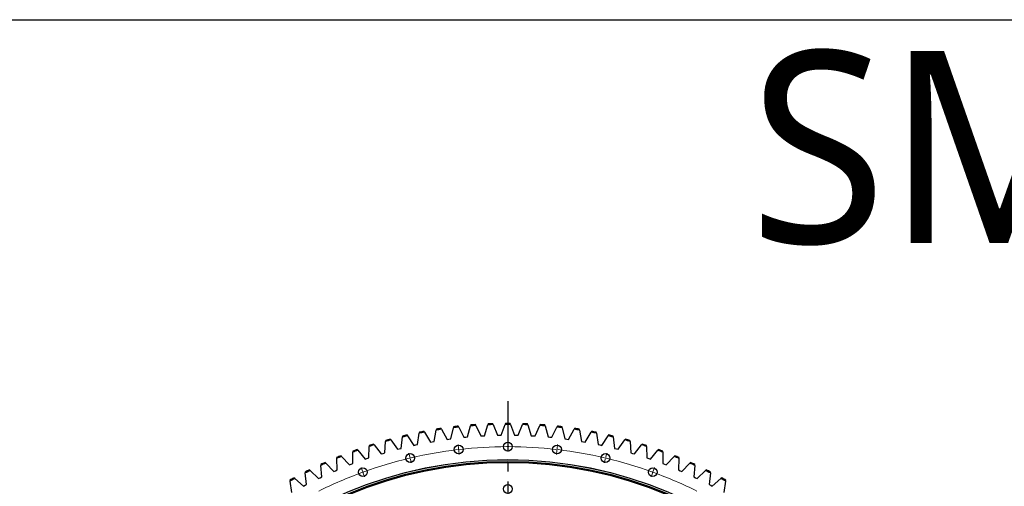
# Model space of a CAD drawing. Header units: millimetres. Extents: x 815 to 21680, y 64151 to 79763.
# Tile 10 of 18: x 3207 to 7565, y 77699 to 79763. Entities that reach past the tile are written whole.
import ezdxf

# ---------------------------------------------------------------- set-up
doc = ezdxf.new("R2010")
doc.units = ezdxf.units.MM
doc.header["$LTSCALE"] = 100
doc.linetypes.add('CENTER', pattern=[10.16, 6.35, -1.27, 1.27, -1.27])

msp = doc.modelspace()

# ---------------------------------------------------------------- linework, layer by layer
at = {"linetype": 'CENTER', "ltscale": 0.35}
msp.add_line((5367.5, 78074.8), (5367.5, 73923.6), dxfattribs=at)
at = {"color": 7, "linetype": 'Continuous', "lineweight": 25}
for p, q in [((5051.6, 77951.4), (5050.8, 77947.2)), ((5074.3, 77950.9), (5072.2, 77954.6)), ((5074.3, 77950.9), (5098.7, 77906.4)), ((5115, 77908.6), (5126.6, 77958)), ((5127.6, 77962.2), (5126.6, 77958)), ((5150.2, 77960.8), (5148.3, 77964.6)), ((5150.2, 77960.8), (5172.9, 77915.4)), ((5189.2, 77917), (5202.7, 77965.9)), ((5203.9, 77970), (5202.7, 77965.9)), ((5226.4, 77967.7), (5224.7, 77971.6)), ((5226.4, 77967.7), (5247.3, 77921.5)), ((5263.7, 77922.5), (5279.1, 77970.8)), ((5280.4, 77974.9), (5279.1, 77970.8)), ((5302.9, 77971.7), (5301.2, 77975.7)), ((5302.9, 77971.7), (5322, 77924.7)), ((5338.3, 77925), (5355.6, 77972.8)), ((5357.1, 77976.8), (5355.6, 77972.8)), ((5379.4, 77972.8), (5377.9, 77976.8)), ((5379.4, 77972.8), (5396.7, 77925)), ((5413, 77924.7), (5432.2, 77971.7)), ((5433.8, 77975.7), (5432.2, 77971.7)), ((5455.9, 77970.8), (5454.6, 77974.9)), ((5455.9, 77970.8), (5471.3, 77922.5)), ((5487.7, 77921.5), (5508.6, 77967.7)), ((5510.3, 77971.6), (5508.6, 77967.7)), ((5532.3, 77965.9), (5531.2, 77970)), ((5532.3, 77965.9), (5545.8, 77917)), ((5562.1, 77915.4), (5584.8, 77960.8)), ((5586.7, 77964.6), (5584.8, 77960.8)), ((5608.4, 77958), (5607.4, 77962.2)), ((5608.4, 77958), (5620.1, 77908.6)), ((5636.3, 77906.4), (5660.7, 77950.9)), ((5662.8, 77954.6), (5660.7, 77950.9)), ((5684.2, 77947.2), (5683.4, 77951.4)), ((4849.7, 77903.7), (4847.2, 77907.1)), ((4895, 77866.4), (4900.8, 77916.8)), ((4901.3, 77921), (4900.8, 77916.8)), ((4923.9, 77922.3), (4921.6, 77925.9)), ((4923.9, 77922.3), (4951.8, 77879.8)), ((4967.7, 77883.3), (4975.5, 77933.5)), ((4976.2, 77937.7), (4975.5, 77933.5)), ((4998.8, 77938.1), (4996.6, 77941.7)), ((4998.8, 77938.1), (5025, 77894.6)), ((5041.1, 77897.4), (5050.8, 77947.2)), ((5098.7, 77906.4), (5106.8, 77907.5)), ((5106.8, 77907.5), (5115, 77908.6)), ((5172.9, 77915.4), (5181, 77916.2)), ((5181, 77916.2), (5189.2, 77917)), ((5247.3, 77921.5), (5255.5, 77922)), ((5255.5, 77922), (5263.7, 77922.5)), ((5322, 77924.7), (5330.2, 77924.9)), ((5330.2, 77924.9), (5338.3, 77925)), ((5396.7, 77925), (5404.9, 77924.9)), ((5404.9, 77924.9), (5413, 77924.7)), ((5471.3, 77922.5), (5479.5, 77922)), ((5479.5, 77922), (5487.7, 77921.5)), ((5545.8, 77917), (5554, 77916.2)), ((5554, 77916.2), (5562.1, 77915.4)), ((5620.1, 77908.6), (5628.2, 77907.5)), ((5628.2, 77907.5), (5636.3, 77906.4)), ((5684.2, 77947.2), (5693.9, 77897.4)), ((5710, 77894.6), (5736.2, 77938.1)), ((5738.4, 77941.7), (5736.2, 77938.1)), ((5759.5, 77933.5), (5758.8, 77937.7)), ((5759.5, 77933.5), (5767.3, 77883.3)), ((5783.2, 77879.8), (5811.1, 77922.3)), ((5813.4, 77925.9), (5811.1, 77922.3)), ((5834.2, 77916.8), (5833.7, 77921)), ((5834.2, 77916.8), (5840, 77866.4)), ((5887.8, 77907.1), (5885.3, 77903.7)), ((4751.7, 77824.2), (4753.6, 77874.9)), ((4753.8, 77879.1), (4753.6, 77874.9)), ((4776.2, 77882.1), (4773.6, 77885.5)), ((4776.2, 77882.1), (4807.3, 77842)), ((4822.9, 77846.7), (4826.8, 77897.3)), ((4827.1, 77901.5), (4826.8, 77897.3)), ((4849.7, 77903.7), (4879.1, 77862.3)), ((4879.1, 77862.3), (4887.1, 77864.4)), ((4887.1, 77864.4), (4895, 77866.4)), ((4951.8, 77879.8), (4959.7, 77881.6)), ((4959.7, 77881.6), (4967.7, 77883.3)), ((5025, 77894.6), (5033, 77896)), ((5033, 77896), (5041.1, 77897.4)), ((5693.9, 77897.4), (5702, 77896)), ((5702, 77896), (5710, 77894.6)), ((5767.3, 77883.3), (5775.3, 77881.6)), ((5775.3, 77881.6), (5783.2, 77879.8)), ((5840, 77866.4), (5847.9, 77864.4)), ((5847.9, 77864.4), (5855.9, 77862.3)), ((5855.9, 77862.3), (5885.3, 77903.7)), ((5908.2, 77897.3), (5907.9, 77901.5)), ((5908.2, 77897.3), (5912.1, 77846.7)), ((5927.7, 77842), (5958.8, 77882.1)), ((5961.4, 77885.5), (5958.8, 77882.1)), ((5981.4, 77874.9), (5981.2, 77879.1)), ((5981.4, 77874.9), (5983.3, 77824.2)), ((4609.9, 77825.9), (4610.1, 77821.7)), ((4612.1, 77771), (4610.1, 77821.7)), ((4632.1, 77830.7), (4629.2, 77833.8)), ((4632.1, 77830.7), (4666.2, 77793)), ((4681.3, 77853.9), (4681.3, 77849.7)), ((4681.4, 77798.9), (4681.3, 77849.7)), ((4703.7, 77857.8), (4700.9, 77861.1)), ((4703.7, 77857.8), (4736.2, 77818.9)), ((4736.2, 77818.9), (4744, 77821.5)), ((4744, 77821.5), (4751.7, 77824.2)), ((4807.3, 77842), (4815.1, 77844.3)), ((4815.1, 77844.3), (4822.9, 77846.7)), ((5912.1, 77846.7), (5919.9, 77844.3)), ((5919.9, 77844.3), (5927.7, 77842)), ((5983.3, 77824.2), (5991, 77821.5)), ((5991, 77821.5), (5998.8, 77818.9)), ((5998.8, 77818.9), (6031.3, 77857.8)), ((6034.1, 77861.1), (6031.3, 77857.8)), ((6053.7, 77849.7), (6053.6, 77798.9)), ((6053.7, 77849.7), (6053.7, 77853.9)), ((6068.8, 77793), (6102.9, 77830.7)), ((6105.8, 77833.8), (6102.9, 77830.7)), ((6124.9, 77821.7), (6122.9, 77771)), ((6124.9, 77821.7), (6125.1, 77825.9)), ((4539.7, 77795.2), (4540, 77790.9)), ((4544, 77740.3), (4540, 77790.9)), ((4561.6, 77800.8), (4558.7, 77803.8)), ((4561.6, 77800.8), (4597.1, 77764.5)), ((4666.2, 77793), (4673.8, 77796)), ((4673.8, 77796), (4681.4, 77798.9)), ((6053.6, 77798.9), (6061.2, 77796)), ((6061.2, 77796), (6068.8, 77793)), ((6137.9, 77764.5), (6173.4, 77800.8)), ((6176.3, 77803.8), (6173.4, 77800.8)), ((6195, 77790.9), (6191, 77740.3)), ((6195, 77790.9), (6195.3, 77795.2)), ((4424.5, 77732.9), (4421.2, 77735.7)), ((4424.5, 77732.9), (4462.6, 77699.5)), ((4470.6, 77761.7), (4471.1, 77757.5)), ((4477.1, 77707.1), (4471.1, 77757.5)), ((4492.4, 77768.2), (4489.3, 77771.1)), ((4492.4, 77768.2), (4529.3, 77733.3)), ((4529.3, 77733.3), (4536.6, 77736.8)), ((4536.6, 77736.8), (4544, 77740.3)), ((4597.1, 77764.5), (4604.6, 77767.7)), ((4604.6, 77767.7), (4612.1, 77771)), ((6122.9, 77771), (6130.4, 77767.7)), ((6130.4, 77767.7), (6137.9, 77764.5)), ((6191, 77740.3), (6198.4, 77736.8)), ((6198.4, 77736.8), (6205.7, 77733.3)), ((6205.7, 77733.3), (6242.6, 77768.2)), ((6245.7, 77771.1), (6242.6, 77768.2)), ((6263.9, 77757.5), (6257.9, 77707.1)), ((6263.9, 77757.5), (6264.4, 77761.7)), ((6272.4, 77699.5), (6310.5, 77732.9)), ((6313.8, 77735.7), (6310.5, 77732.9)), ((4403, 77725.6), (4403.6, 77721.4)), ((4411.6, 77671.3), (4403.6, 77721.4)), ((4462.6, 77699.5), (4469.9, 77703.3)), ((4469.9, 77703.3), (4477.1, 77707.1)), ((6257.9, 77707.1), (6265.1, 77703.3)), ((6265.1, 77703.3), (6272.4, 77699.5)), ((6331.4, 77721.4), (6323.4, 77671.3)), ((6331.4, 77721.4), (6332, 77725.6))]:
    msp.add_line(p, q, dxfattribs=at)
at = {"color": 0, "linetype": 'Continuous', "lineweight": 18}
for p, q in [((5149.2, 77866.5), (5147.3, 77883.4)), ((5149.8, 77861.5), (5149.5, 77864)), ((5367.5, 77879.2), (5367.5, 77896.2)), ((5367.5, 77874.2), (5367.5, 77876.7)), ((5367.5, 77874.2), (5367.5, 77871.7)), ((5367.5, 77869.2), (5367.5, 77852.2)), ((5585.2, 77861.5), (5585.5, 77864)), ((5585.8, 77866.5), (5587.7, 77883.4)), ((4933.9, 77828.5), (4930, 77845.1)), ((4935.1, 77823.6), (4934.5, 77826.1)), ((4935.1, 77823.6), (4935.7, 77821.2)), ((5149.8, 77861.5), (5150.1, 77859)), ((5150.4, 77856.5), (5152.4, 77839.7)), ((5584.6, 77856.5), (5582.6, 77839.7)), ((5585.2, 77861.5), (5584.9, 77859)), ((5799.9, 77823.6), (5799.3, 77821.2)), ((5799.9, 77823.6), (5800.5, 77826.1)), ((5801.1, 77828.5), (5805, 77845.1)), ((4724.5, 77765.8), (4718.7, 77781.8)), ((4936.3, 77818.8), (4940.2, 77802.2)), ((5798.8, 77818.8), (5794.8, 77802.2)), ((6010.5, 77765.8), (6016.3, 77781.8)), ((4726.2, 77761.1), (4725.4, 77763.5)), ((4726.2, 77761.1), (4727.1, 77758.8)), ((4727.9, 77756.4), (4733.7, 77740.4)), ((6007.1, 77756.4), (6001.3, 77740.4)), ((6008.8, 77761.1), (6007.9, 77758.8)), ((6008.8, 77761.1), (6009.6, 77763.5)), ((5367.5, 77691.7), (5367.5, 77708.7))]:
    msp.add_line(p, q, dxfattribs=at)
msp.add_lwpolyline([(815.4, 79763.3), (21680, 79763.3), (21680, 64151.1), (815.4, 64151.1)], close=True)
at = {"color": 7, "linetype": 'Continuous', "lineweight": 25}
for centre, radius in [((5149.8, 77861.5), 19.5), ((5367.5, 77874.2), 19.5), ((5585.2, 77861.5), 19.5), ((4935.1, 77823.6), 19.5), ((5799.9, 77823.6), 19.5), ((5367.5, 75999.2), 1817.5), ((5367.5, 75999.2), 1817.2), ((5367.5, 75999.2), 1809.5), ((5367.5, 75999.2), 1805), ((4726.2, 77761.1), 19.5), ((6008.8, 77761.1), 19.5), ((5367.5, 77686.7), 19.5)]:
    msp.add_circle(centre, radius, dxfattribs=at)
for radius, start, end in [(1973.6, 98.5438, 99.234), (1977.6, 98.5866, 99.1912), (1973.6, 96.3216, 97.0117), (1977.6, 96.3644, 96.969), (1973.6, 94.0994, 94.7895), (1977.6, 94.1421, 94.7468), (1973.6, 91.8771, 92.5673), (1977.6, 91.9199, 92.5245), (1973.6, 89.6549, 90.3451), (1977.6, 89.6977, 90.3023), (1973.6, 87.4327, 88.1229), (1977.6, 87.4755, 88.0801), (1973.6, 85.2105, 85.9006), (1977.6, 85.2532, 85.8579), (1973.6, 82.9883, 83.6784), (1977.6, 83.031, 83.6356), (1973.6, 80.766, 81.4562), (1977.6, 80.8088, 81.4134), (1977.6, 105.2532, 105.8579), (1973.6, 102.9883, 103.6784), (1977.6, 103.031, 103.6356), (1973.6, 100.766, 101.4562), (1977.6, 100.8088, 101.4134), (1973.6, 78.5438, 79.234), (1977.6, 78.5866, 79.1912), (1973.6, 76.3216, 77.0117), (1977.6, 76.3644, 76.969), (1977.6, 74.1421, 74.7468), (1973.6, 107.4327, 108.1229), (1977.6, 107.4755, 108.0801), (1973.6, 105.2105, 105.9006), (1973.6, 74.0994, 74.7895), (1973.6, 71.8771, 72.5673), (1977.6, 71.9199, 72.5245), (1977.6, 111.9199, 112.5245), (1973.6, 111.8771, 112.5673), (1977.6, 109.6977, 110.3023), (1973.6, 109.6549, 110.3451), (1973.6, 69.6549, 70.3451), (1977.6, 69.6977, 70.3023), (1973.6, 67.4327, 68.1229), (1977.6, 67.4755, 68.0801), (1977.6, 114.1421, 114.7468), (1973.6, 114.0994, 114.7895), (1973.6, 65.2105, 65.9006), (1977.6, 65.2532, 65.8579), (1977.6, 118.5866, 119.1912), (1973.6, 118.5438, 119.234), (1977.6, 116.3644, 116.969), (1973.6, 116.3216, 117.0117), (1973.6, 62.9883, 63.6784), (1977.6, 63.031, 63.6356), (1973.6, 60.766, 61.4562), (1977.6, 60.8088, 61.4134)]:
    msp.add_arc((5367.5, 75999.2), radius, start, end, dxfattribs=at)
at = {"color": 0, "linetype": 'Continuous', "lineweight": 18}
for start, end in [(90.1528, 96.5139), (90, 90.0764), (89.9236, 90), (83.4861, 89.8472), (103.4861, 109.8472), (103.3333, 103.4097), (103.2569, 103.3333), (96.8195, 103.1805), (96.6667, 96.7431), (96.5903, 96.6667), (83.3333, 83.4097), (83.2569, 83.3333), (76.8195, 83.1805), (76.6667, 76.7431), (76.5903, 76.6667), (70.1528, 76.5139), (110.1528, 116.5139), (110, 110.0764), (109.9236, 110), (70, 70.0764), (69.9236, 70), (63.4861, 69.8472)]:
    msp.add_arc((5367.5, 75999.2), 1875, start, end, dxfattribs=at)

# ---------------------------------------------------------------- texts
at = {"insert": (6435.4, 79624.9), "char_height": 850, "width": 1063.213, "attachment_point": 1}
msp.add_mtext('{\\fYu Gothic Medium|b0|i0|c0|p0;\\C1;SM3350-2-3955AA}', dxfattribs=at)

doc.saveas('drawing.dxf')
